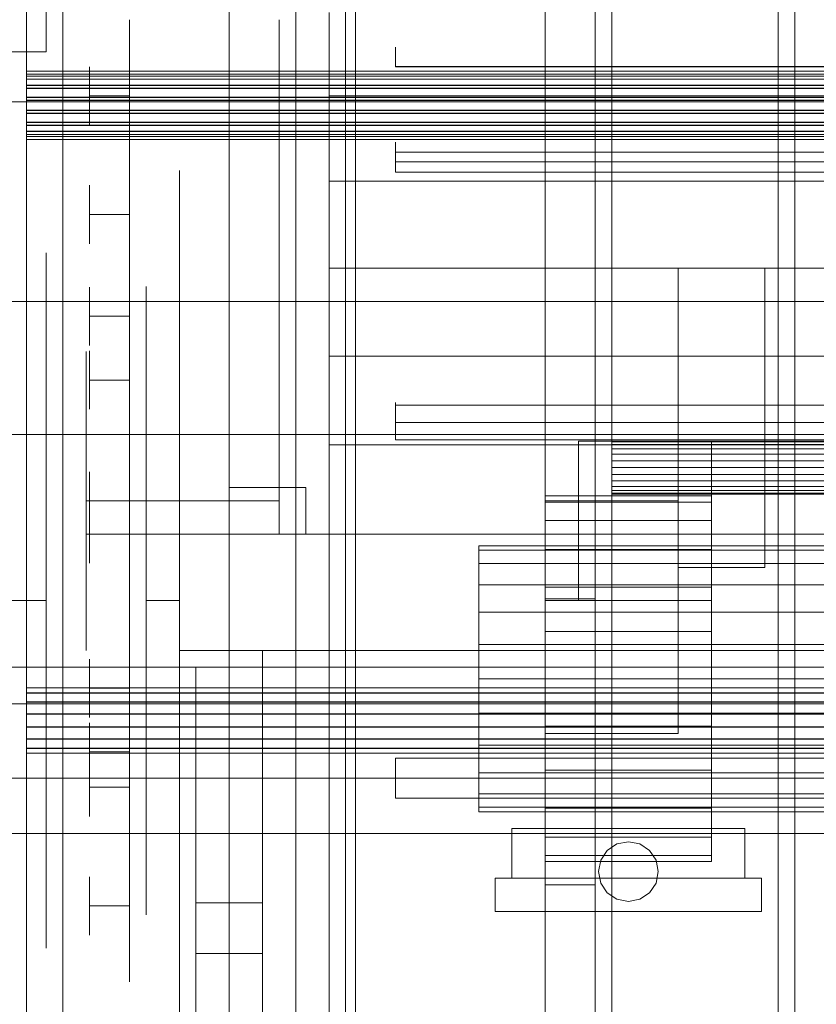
# Model space of a CAD drawing. Header units: millimetres. Extents: x -2233 to 65662, y -50530 to 6847.
# Tile 22 of 256: x -1498 to -1258, y -34451 to -34155. Entities that reach past the tile are written whole.
import ezdxf

# ---------------------------------------------------------------- set-up
doc = ezdxf.new("R2010")
doc.units = ezdxf.units.MM
for name, color, linetype, lineweight in [('COTAS_O', 1, 'Continuous', 0), ('frontal_briquetadora', 7, 'Continuous', 0), ('frontal_C03', 7, 'Continuous', 0), ('frontal_dosificador', 7, 'Continuous', 0), ('frontal_secador', 7, 'Continuous', 0), ('frontal_tolva', 7, 'Continuous', 0)]:
    doc.layers.add(name, color=color, linetype=linetype, lineweight=lineweight)
doc.dimstyles.new('R19_100', dxfattribs={"dimtxt": 250, "dimasz": 150, "dimexe": 150, "dimexo": 80, "dimgap": 100, "dimtad": 1, "dimtih": 1, "dimtoh": 1, "dimdsep": 46, "dimcen": 0.09, "dimadec": 0, "dimazin": 0, "dimtfac": 1, "dimtdec": 4, "dimtofl": 0, "dimtmove": 0, "dimatfit": 3, "dimfxl": 1, "dimtolj": 1, "dimtzin": 0, "dimarcsym": 0})

# ---------------------------------------------------------------- blocks, each defined once
blk = doc.blocks.new('DIM_R32_38')
at = {"layer": 'COTAS_O'}
for p, q in [((-1725, -31700), (-1025, -31700)), ((-1025, -31700), (-1070, -31850)), ((-1025, -34400), (-1025, -31700)), ((-1025, -31700), (-980, -31850)), ((-1025, -34400), (-1070, -34250)), ((-1025, -34400), (-980, -34250)), ((-1725, -34400), (-1025, -34400))]:
    blk.add_line(p, q, dxfattribs=at)
blk.add_text('2700 O', height=250, rotation=90, dxfattribs=at).set_placement((-1125, -33050))
blk = doc.blocks.new('DIM_R32_39')
at = {"layer": 'COTAS_O'}
for p, q in [((-1725, -33700), (-1575, -33655)), ((1725, -33700), (1575, -33655)), ((-1725, -34400), (-1725, -33700)), ((-1725, -33700), (1725, -33700)), ((-1725, -33700), (-1575, -33745)), ((1725, -33700), (1575, -33745)), ((1725, -34400), (1725, -33700))]:
    blk.add_line(p, q, dxfattribs=at)
blk.add_text('3450 O', height=250, dxfattribs=at).set_placement((0, -33600))
blk = doc.blocks.new('DIM_R32_44')
at = {"layer": 'COTAS_O'}
for p, q in [((-1480, -33670), (-780, -33670)), ((-780, -33670), (-825, -33820)), ((-780, -36000), (-780, -33670)), ((-780, -33670), (-735, -33820)), ((-780, -36000), (-825, -35850)), ((-780, -36000), (-735, -35850)), ((-1480, -36000), (-780, -36000))]:
    blk.add_line(p, q, dxfattribs=at)
blk.add_text('2330 O', height=250, rotation=90, dxfattribs=at).set_placement((-880, -34835))
blk = doc.blocks.new('DIM_R32_46')
at = {"layer": 'COTAS_O'}
for p, q in [((-1400, -33000), (-700, -33000)), ((-700, -33000), (-745, -33150)), ((-700, -36000), (-700, -33000)), ((-700, -33000), (-655, -33150)), ((-700, -36000), (-745, -35850)), ((-700, -36000), (-655, -35850)), ((-1400, -36000), (-700, -36000))]:
    blk.add_line(p, q, dxfattribs=at)
blk.add_text('3000 O', height=250, rotation=90, dxfattribs=at).set_placement((-800, -34500))

msp = doc.modelspace()

# ---------------------------------------------------------------- linework, layer by layer
at = {"layer": 'frontal_briquetadora'}
for p, q in [((-1405, -34178.21), (-1405, -34153.1)), ((-1465, -34158.033), (-1465, -34155.338)), ((-1420, -34158.033), (-1420, -34155.338)), ((-1465, -34163.372), (-1465, -34158.033)), ((-1420, -34163.372), (-1420, -34158.033)), ((-1465, -34171.257), (-1465, -34163.372)), ((-1420, -34171.257), (-1420, -34163.372)), ((-1385, -34164.709), (-1385, -34163.55)), ((-1385, -34166.797), (-1385, -34164.709)), ((-1385, -34169.4), (-1385, -34166.797)), ((-1477, -34171.164), (-1477, -34169.426)), ((-1477, -34174.295), (-1477, -34171.164)), ((-1465, -34171.164), (-1465, -34169.426)), ((-1465, -34174.295), (-1465, -34171.164)), ((-1465, -34181.539), (-1465, -34171.257)), ((-1420, -34181.539), (-1420, -34171.257)), ((-1405, -34170.313), (-1405, -34169.4)), ((-1405, -34173.044), (-1405, -34170.313)), ((-1220, -34169.4), (-1385, -34169.4)), ((-1385, -34169.4), (-1385, -34169.412)), ((-1385, -34169.415), (-1385, -34169.402)), ((-1385, -34169.412), (-1385, -34169.424)), ((-1385, -34169.424), (-1385, -34169.436)), ((-1385, -34169.436), (-1385, -34169.448)), ((-1385, -34169.484), (-1385, -34169.443)), ((-1385, -34169.448), (-1385, -34169.46)), ((-1385, -34169.46), (-1385, -34169.472)), ((-1385, -34169.472), (-1385, -34169.484)), ((-1385, -34169.484), (-1220, -34169.484)), ((-1477, -34178.2), (-1477, -34174.295)), ((-1465, -34178.2), (-1465, -34174.295)), ((-1405, -34177.569), (-1405, -34173.044)), ((-1465, -34178.2), (-1477, -34178.2)), ((-1477, -34178.2), (-1477, -34182.105)), ((-1465, -34178.2), (-1465, -34182.105)), ((-1405, -34183.851), (-1405, -34177.569)), ((-1405, -34203.884), (-1405, -34178.21)), ((-630, -34178.21), (-1405, -34178.21)), ((-1477, -34182.105), (-1477, -34185.236)), ((-1465, -34194.029), (-1465, -34181.539)), ((-1465, -34182.105), (-1465, -34185.236)), ((-1420, -34194.029), (-1420, -34181.539)), ((-1477, -34185.236), (-1477, -34186.974)), ((-1465, -34185.236), (-1465, -34186.974)), ((-1405, -34191.835), (-1405, -34183.851)), ((-1405, -34201.454), (-1405, -34191.835)), ((-1385, -34192.355), (-1385, -34192.084)), ((-1385, -34192.084), (-1385, -34192.649)), ((-1385, -34192.334), (-1385, -34192.143)), ((-1385, -34192.143), (-1385, -34193.147)), ((-1465, -34208.492), (-1465, -34194.029)), ((-1420, -34208.492), (-1420, -34194.029)), ((-1385, -34193.68), (-1385, -34192.334)), ((-1385, -34193.425), (-1385, -34192.355)), ((-1385, -34192.649), (-1385, -34193.972)), ((-1385, -34193.147), (-1385, -34195.144)), ((-1385, -34195.144), (-1385, -34193.425)), ((-1385, -34195.912), (-1385, -34193.68)), ((-1385, -34193.972), (-1385, -34195.867)), ((-1385, -34195.144), (-875, -34195.144)), ((-1385, -34195.965), (-1385, -34195.144)), ((-1385, -34195.867), (-1385, -34198.071)), ((-1385, -34198.579), (-1385, -34195.912)), ((-1385, -34196.798), (-1385, -34195.965)), ((-1385, -34197.643), (-1385, -34196.798)), ((-1385, -34198.501), (-1385, -34197.643)), ((-875, -34198.071), (-1385, -34198.071)), ((-1385, -34198.071), (-1385, -34198.531)), ((-1450, -34202.811), (-1450, -34200.668)), ((-1405, -34202.811), (-1405, -34200.668)), ((-1385, -34199.37), (-1385, -34198.501)), ((-1385, -34198.531), (-1385, -34198.989)), ((-1385, -34201.143), (-1385, -34198.579)), ((-1385, -34198.989), (-1385, -34199.441)), ((-1385, -34200.251), (-1385, -34199.37)), ((-1385, -34199.441), (-1385, -34199.885)), ((-1385, -34199.885), (-1385, -34200.318)), ((-1385, -34201.143), (-1385, -34200.251)), ((-1385, -34200.318), (-1385, -34200.739)), ((-1385, -34200.739), (-1385, -34201.143)), ((-1385, -34201.143), (-875, -34201.143)), ((-1450, -34207.07), (-1450, -34202.811)), ((-1405, -34212.624), (-1405, -34201.454)), ((-1405, -34207.07), (-1405, -34202.811)), ((-1405, -34230.013), (-1405, -34203.884)), ((-630, -34203.884), (-1405, -34203.884)), ((-1477, -34206.838), (-1477, -34205.1)), ((-1477, -34209.969), (-1477, -34206.838)), ((-1465, -34206.838), (-1465, -34205.1)), ((-1465, -34209.969), (-1465, -34206.838)), ((-1450, -34213.397), (-1450, -34207.07)), ((-1405, -34213.397), (-1405, -34207.07)), ((-1477, -34213.874), (-1477, -34209.969)), ((-1465, -34224.66), (-1465, -34208.492)), ((-1465, -34213.874), (-1465, -34209.969)), ((-1420, -34224.66), (-1420, -34208.492)), ((-1405, -34225.252), (-1405, -34212.624)), ((-1465, -34213.874), (-1477, -34213.874)), ((-1477, -34213.874), (-1477, -34217.779)), ((-1465, -34213.874), (-1465, -34217.779)), ((-1450, -34221.717), (-1450, -34213.397)), ((-1405, -34221.717), (-1405, -34213.397)), ((-1477, -34217.779), (-1477, -34220.911)), ((-1465, -34217.779), (-1465, -34220.911)), ((-1477, -34220.911), (-1477, -34222.649)), ((-1465, -34220.911), (-1465, -34222.649)), ((-1450, -34231.933), (-1450, -34221.717)), ((-1405, -34231.933), (-1405, -34221.717)), ((-1465, -34242.232), (-1465, -34224.66)), ((-1420, -34242.232), (-1420, -34224.66)), ((-1490, -34229.008), (-1490, -34225.448)), ((-1405, -34239.229), (-1405, -34225.252)), ((-1490, -34236.008), (-1490, -34229.008)), ((-1300, -34230.013), (-1405, -34230.013)), ((-1405, -34256.484), (-1405, -34230.013)), ((-630, -34230.013), (-1405, -34230.013)), ((-1300, -34230), (-1274, -34230)), ((-1300, -34230.013), (-1300, -34230)), ((-1300, -34230), (-1300, -34320)), ((-1300, -34256.484), (-1300, -34230.013)), ((-1274, -34230), (-1274, -34230.013)), ((-1274, -34320), (-1274, -34230)), ((-1274, -34230.013), (-1274, -34256.484)), ((-810, -34230.013), (-1274, -34230.013)), ((-1465, -34237.069), (-1465, -34232.569)), ((-1450, -34243.924), (-1450, -34231.933)), ((-1420, -34237.069), (-1420, -34232.569)), ((-1405, -34243.924), (-1405, -34231.933)), ((-1490, -34246.208), (-1490, -34236.008)), ((-1477, -34237.444), (-1477, -34235.706)), ((-1465, -34237.444), (-1465, -34235.706)), ((-1460, -34239.65), (-1460, -34235.52)), ((-1415, -34239.632), (-1415, -34235.518)), ((-1477, -34240.575), (-1477, -34237.444)), ((-1465, -34245.807), (-1465, -34237.069)), ((-1465, -34240.575), (-1465, -34237.444)), ((-1460, -34247.728), (-1460, -34239.65)), ((-1420, -34245.807), (-1420, -34237.069)), ((-1415, -34247.679), (-1415, -34239.632)), ((-1405, -34254.436), (-1405, -34239.229)), ((-1477, -34244.48), (-1477, -34240.575)), ((-1465, -34244.48), (-1465, -34240.575)), ((-1465, -34260.879), (-1465, -34242.232)), ((-1420, -34260.879), (-1420, -34242.232)), ((-1465, -34244.48), (-1477, -34244.48)), ((-1477, -34244.48), (-1477, -34248.385)), ((-1465, -34244.48), (-1465, -34248.385)), ((-1450, -34257.551), (-1450, -34243.924)), ((-1405, -34257.551), (-1405, -34243.924)), ((-1490, -34259.262), (-1490, -34246.208)), ((-1477, -34248.385), (-1477, -34251.516)), ((-1465, -34258.276), (-1465, -34245.807)), ((-1465, -34248.385), (-1465, -34251.516)), ((-1460, -34259.401), (-1460, -34247.728)), ((-1420, -34258.276), (-1420, -34245.807)), ((-1415, -34259.31), (-1415, -34247.679)), ((-1477, -34251.516), (-1477, -34253.254)), ((-1465, -34251.516), (-1465, -34253.254)), ((-1405, -34270.744), (-1405, -34254.436)), ((-1478, -34258.472), (-1478, -34255.05)), ((-1477, -34256.634), (-1477, -34254.896)), ((-1477, -34259.765), (-1477, -34256.634)), ((-1465, -34256.634), (-1465, -34254.896)), ((-1465, -34258.472), (-1465, -34255.05)), ((-1465, -34259.765), (-1465, -34256.634)), ((-1405, -34283.185), (-1405, -34256.484)), ((-1300, -34256.484), (-1405, -34256.484)), ((-630, -34256.484), (-1405, -34256.484)), ((-1300, -34283.185), (-1300, -34256.484)), ((-1274, -34256.484), (-1274, -34283.185)), ((-810, -34256.484), (-1274, -34256.484)), ((-1490, -34274.725), (-1490, -34259.262)), ((-1478, -34268.216), (-1478, -34258.472)), ((-1477, -34263.67), (-1477, -34259.765)), ((-1465, -34273.752), (-1465, -34258.276)), ((-1465, -34268.216), (-1465, -34258.472)), ((-1465, -34263.67), (-1465, -34259.765)), ((-1460, -34274.16), (-1460, -34259.401)), ((-1450, -34272.653), (-1450, -34257.551)), ((-1420, -34273.752), (-1420, -34258.276)), ((-1415, -34274.018), (-1415, -34259.31)), ((-1405, -34272.653), (-1405, -34257.551)), ((-1465, -34280.256), (-1465, -34260.879)), ((-1420, -34280.256), (-1420, -34260.879)), ((-1465, -34263.67), (-1477, -34263.67)), ((-1477, -34263.67), (-1477, -34267.575)), ((-1465, -34263.67), (-1465, -34267.575)), ((-1478, -34282.798), (-1478, -34268.216)), ((-1477, -34267.575), (-1477, -34270.707)), ((-1465, -34267.575), (-1465, -34270.707)), ((-1465, -34282.798), (-1465, -34268.216)), ((-1477, -34270.707), (-1477, -34272.445)), ((-1465, -34270.707), (-1465, -34272.445)), ((-1405, -34288.012), (-1405, -34270.744)), ((-1385, -34270.567), (-1385, -34270.413)), ((-1385, -34270.413), (-1385, -34270.797)), ((-1385, -34270.802), (-1385, -34270.422)), ((-1385, -34270.422), (-1385, -34271.246)), ((-1385, -34271.246), (-1385, -34270.567)), ((-1385, -34270.797), (-1385, -34271.687)), ((-1385, -34272.31), (-1385, -34270.802)), ((-1385, -34271.246), (-875, -34271.246)), ((-1385, -34272.71), (-1385, -34271.246)), ((-1385, -34271.687), (-1385, -34273)), ((-1490, -34292.07), (-1490, -34274.725)), ((-1465, -34291.333), (-1465, -34273.752)), ((-1460, -34291.36), (-1460, -34274.16)), ((-1450, -34289.054), (-1450, -34272.653)), ((-1420, -34291.333), (-1420, -34273.752)), ((-1415, -34291.164), (-1415, -34274.018)), ((-1405, -34289.054), (-1405, -34272.653)), ((-1385, -34274.643), (-1385, -34272.31)), ((-1385, -34274.181), (-1385, -34272.71)), ((-1385, -34273), (-1385, -34274.62)), ((-1385, -34275.659), (-1385, -34274.181)), ((-1385, -34274.62), (-1385, -34276.4)), ((-1385, -34277.33), (-1385, -34274.643)), ((-1385, -34277.143), (-1385, -34275.659)), ((-875, -34276.4), (-1385, -34276.4)), ((-1385, -34276.4), (-1385, -34277.306)), ((-1385, -34278.635), (-1385, -34277.143)), ((-1385, -34277.306), (-1385, -34278.191)), ((-1385, -34279.829), (-1385, -34277.33)), ((-1385, -34278.191), (-1385, -34279.036)), ((-1465, -34300), (-1465, -34280.256)), ((-1420, -34300), (-1420, -34280.256)), ((-1385, -34280.133), (-1385, -34278.635)), ((-1385, -34279.036), (-1385, -34279.82)), ((-1385, -34279.82), (-1385, -34280.525)), ((-1385, -34281.638), (-1385, -34279.829)), ((-1385, -34281.638), (-1385, -34280.133)), ((-1385, -34280.525), (-1385, -34281.136)), ((-1385, -34281.136), (-1385, -34281.638)), ((-1478, -34300), (-1478, -34282.798)), ((-1465, -34300), (-1465, -34282.798)), ((-1405, -34310), (-1405, -34283.185)), ((-1300, -34283.185), (-1405, -34283.185)), ((-630, -34283.185), (-1405, -34283.185)), ((-1385, -34281.638), (-875, -34281.638)), ((-1300, -34310), (-1300, -34283.185)), ((-1274, -34283.185), (-1274, -34310)), ((-810, -34283.185), (-1274, -34283.185)), ((-1478, -34291.095), (-1478, -34286.426)), ((-1465, -34291.095), (-1465, -34286.426)), ((-1450, -34306.56), (-1450, -34289.054)), ((-1405, -34306.094), (-1405, -34288.012)), ((-1405, -34306.56), (-1405, -34289.054)), ((-1490, -34310.706), (-1490, -34292.07)), ((-1478, -34299.509), (-1478, -34291.095)), ((-1477, -34292.964), (-1477, -34291.226)), ((-1477, -34296.095), (-1477, -34292.964)), ((-1465, -34299.509), (-1465, -34291.095)), ((-1465, -34292.964), (-1465, -34291.226)), ((-1465, -34310), (-1465, -34291.333)), ((-1465, -34296.095), (-1465, -34292.964)), ((-1460, -34310.248), (-1460, -34291.36)), ((-1420, -34310), (-1420, -34291.333)), ((-1415, -34310), (-1415, -34291.164)), ((-1477, -34300), (-1477, -34296.095)), ((-1465, -34300), (-1465, -34296.095)), ((-1435, -34296), (-1435, -34310)), ((-1412, -34296), (-1435, -34296)), ((-1420, -34310), (-1420, -34296)), ((-1412, -34296), (-1420, -34296)), ((-1412, -34310), (-1412, -34296)), ((-1478, -34310), (-1478, -34299.509)), ((-1465, -34300), (-1478, -34300)), ((-1478, -34300), (-1478, -34317.202)), ((-1465, -34300), (-1477, -34300)), ((-1477, -34300), (-1477, -34303.905)), ((-1477, -34302.964), (-1477, -34301.226)), ((-1465, -34310), (-1465, -34299.509)), ((-1420, -34300), (-1465, -34300)), ((-1465, -34300), (-1465, -34319.744)), ((-1465, -34300), (-1465, -34303.905)), ((-1465, -34300), (-1465, -34317.202)), ((-1465, -34302.964), (-1465, -34301.226)), ((-1420, -34301.43), (-1420, -34300)), ((-1420, -34302.859), (-1420, -34301.43)), ((-1477, -34306.095), (-1477, -34302.964)), ((-1477, -34303.905), (-1477, -34307.036)), ((-1465, -34306.095), (-1465, -34302.964)), ((-1465, -34303.905), (-1465, -34307.036)), ((-1420, -34304.288), (-1420, -34302.859)), ((-1420, -34305.717), (-1420, -34304.288)), ((-1477, -34310), (-1477, -34306.095)), ((-1477, -34307.036), (-1477, -34308.774)), ((-1465, -34310), (-1465, -34306.095)), ((-1465, -34307.036), (-1465, -34308.774)), ((-1450, -34324.968), (-1450, -34306.56)), ((-1420, -34307.146), (-1420, -34305.717)), ((-1420, -34308.573), (-1420, -34307.146)), ((-1405, -34324.836), (-1405, -34306.094)), ((-1405, -34324.968), (-1405, -34306.56)), ((-1490, -34330), (-1490, -34310.706)), ((-1465, -34310), (-1478, -34310)), ((-1478, -34310), (-1478, -34320.491)), ((-1465, -34310), (-1477, -34310)), ((-1477, -34310), (-1477, -34313.905)), ((-1450, -34310), (-1465, -34310)), ((-1465, -34310), (-1465, -34328.667)), ((-1465, -34310), (-1465, -34313.905)), ((-1465, -34310), (-1465, -34320.491)), ((-1460, -34330), (-1460, -34310.248)), ((-1450, -34310), (-1450, -34312.823)), ((-1450, -34310), (-1415, -34310)), ((-1420, -34310), (-1450, -34310)), ((-1300, -34310), (-1450, -34310)), ((-590, -34310), (-1450, -34310)), ((-1450, -34310), (-1450, -34315.181)), ((-1450, -34315.087), (-1450, -34310)), ((-1450, -34310), (-1450, -34345)), ((-1435, -34310), (-1412, -34310)), ((-1420, -34310), (-1420, -34308.573)), ((-1420, -34310), (-1412, -34310)), ((-630, -34310), (-1405, -34310)), ((-1300, -34310), (-1405, -34310)), ((-1300, -34310), (-1300, -34320)), ((-810, -34310), (-1274, -34310)), ((-1274, -34320), (-1274, -34310)), ((-1450, -34312.823), (-1450, -34315.662)), ((-1477, -34313.905), (-1477, -34317.036)), ((-1465, -34313.905), (-1465, -34317.036)), ((-1450, -34320.156), (-1450, -34315.087)), ((-1450, -34315.181), (-1450, -34320.34)), ((-1450, -34315.662), (-1450, -34318.513)), ((-1478, -34317.202), (-1478, -34331.784)), ((-1477, -34317.036), (-1477, -34318.774)), ((-1465, -34317.036), (-1465, -34318.774)), ((-1465, -34317.202), (-1465, -34331.784)), ((-1450, -34318.513), (-1450, -34321.376)), ((-1478, -34320.491), (-1478, -34328.905)), ((-1465, -34319.744), (-1465, -34339.121)), ((-1465, -34320.491), (-1465, -34328.905)), ((-1450, -34325.2), (-1450, -34320.156)), ((-1450, -34320.34), (-1450, -34325.452)), ((-1450, -34321.376), (-1450, -34324.246)), ((-1300, -34320), (-1274, -34320)), ((-1450, -34324.246), (-1450, -34327.122)), ((-1450, -34344.06), (-1450, -34324.968)), ((-1450, -34330.212), (-1450, -34325.2)), ((-1450, -34325.452), (-1450, -34330.497)), ((-1405, -34344.078), (-1405, -34324.836)), ((-1405, -34344.06), (-1405, -34324.968)), ((-1450, -34327.122), (-1450, -34330)), ((-1490, -34330), (-1510, -34330)), ((-1490, -34330), (-1490, -34349.294)), ((-1478, -34328.905), (-1478, -34333.574)), ((-1465, -34328.667), (-1465, -34346.248)), ((-1465, -34328.905), (-1465, -34333.574)), ((-1450, -34330), (-1460, -34330)), ((-1460, -34330), (-1460, -34349.752)), ((-1450, -34332.152), (-1450, -34330)), ((-1450, -34335.187), (-1450, -34330.212)), ((-1450, -34330.497), (-1450, -34335.451)), ((-1478, -34331.784), (-1478, -34341.528)), ((-1465, -34331.784), (-1465, -34341.528)), ((-1450, -34334.302), (-1450, -34332.152)), ((-1450, -34336.451), (-1450, -34334.302)), ((-1450, -34340.118), (-1450, -34335.187)), ((-1450, -34335.451), (-1450, -34340.292)), ((-1450, -34338.596), (-1450, -34336.451)), ((-1465, -34339.121), (-1465, -34357.768)), ((-1450, -34340.736), (-1450, -34338.596)), ((-1450, -34345), (-1450, -34340.118)), ((-1450, -34340.292), (-1450, -34345)), ((-1478, -34341.528), (-1478, -34344.95)), ((-1465, -34341.528), (-1465, -34344.95)), ((-1450, -34342.871), (-1450, -34340.736)), ((-1450, -34345), (-1450, -34342.871)), ((-1465, -34346.248), (-1465, -34361.724)), ((-1450, -34363.614), (-1450, -34344.06)), ((-1450, -34345), (-1425, -34345)), ((-1450, -34345), (-590, -34345)), ((-620, -34345), (-1425, -34345)), ((-1425, -34345), (-1425, -34363.493)), ((-1425, -34345), (-1425, -34363.004)), ((-1425, -34345), (-1425, -34510)), ((-1425, -34345), (-1425, -34360.902)), ((-1425, -34357.983), (-1425, -34345)), ((-1425, -34500), (-1425, -34345)), ((-1405, -34363.614), (-1405, -34344.06)), ((-1405, -34363.655), (-1405, -34344.078)), ((-1477, -34349.293), (-1477, -34347.555)), ((-1465, -34349.293), (-1465, -34347.555)), ((-1490, -34349.294), (-1490, -34367.93)), ((-1477, -34352.425), (-1477, -34349.293)), ((-1465, -34352.425), (-1465, -34349.293)), ((-1460, -34349.752), (-1460, -34368.64)), ((-1445, -34685), (-1445, -34350)), ((-1425, -34350), (-1445, -34350)), ((-1425, -34350), (-1425, -34685)), ((-1477, -34356.33), (-1477, -34352.425)), ((-1465, -34356.33), (-1465, -34352.425)), ((-1450, -34359.818), (-1450, -34353.994)), ((-1465, -34356.33), (-1477, -34356.33)), ((-1477, -34356.33), (-1477, -34360.235)), ((-1465, -34356.33), (-1465, -34360.235)), ((-1465, -34357.768), (-1465, -34375.34)), ((-1425, -34370.433), (-1425, -34357.983)), ((-1477, -34360.235), (-1477, -34363.366)), ((-1465, -34360.235), (-1465, -34363.366)), ((-1450, -34370.313), (-1450, -34359.818)), ((-1425, -34360.902), (-1425, -34373.747)), ((-1477, -34363.366), (-1477, -34365.104)), ((-1465, -34361.724), (-1465, -34374.193)), ((-1465, -34363.366), (-1465, -34365.104)), ((-1450, -34383.4), (-1450, -34363.614)), ((-1425, -34363.004), (-1425, -34379.88)), ((-1425, -34363.493), (-1425, -34380.628)), ((-1405, -34383.4), (-1405, -34363.614)), ((-1405, -34383.4), (-1405, -34363.655)), ((-1477, -34368.484), (-1477, -34366.746)), ((-1465, -34368.484), (-1465, -34366.746)), ((-1490, -34367.93), (-1490, -34385.275)), ((-1477, -34371.615), (-1477, -34368.484)), ((-1465, -34371.615), (-1465, -34368.484)), ((-1460, -34368.64), (-1460, -34385.84)), ((-1477, -34375.52), (-1477, -34371.615)), ((-1465, -34375.52), (-1465, -34371.615)), ((-1450, -34383.4), (-1450, -34370.313)), ((-1425, -34382.237), (-1425, -34370.433)), ((-1465, -34375.52), (-1477, -34375.52)), ((-1477, -34375.52), (-1477, -34379.425)), ((-1465, -34374.193), (-1465, -34382.931)), ((-1465, -34375.34), (-1465, -34391.508)), ((-1465, -34375.52), (-1465, -34379.425)), ((-1425, -34373.747), (-1425, -34382.764)), ((-1477, -34379.089), (-1477, -34377.351)), ((-1465, -34379.089), (-1465, -34377.351)), ((-1385, -34377.401), (-875, -34377.401)), ((-1385, -34378.257), (-1385, -34377.401)), ((-1385, -34377.968), (-1385, -34377.401)), ((-1385, -34377.401), (-1385, -34377.535)), ((-1385, -34377.535), (-1385, -34377.968)), ((-1385, -34379.631), (-1385, -34377.968)), ((-1385, -34377.968), (-1385, -34378.679)), ((-1385, -34379.114), (-1385, -34378.257)), ((-1385, -34378.679), (-1385, -34379.631)), ((-1477, -34382.221), (-1477, -34379.089)), ((-1477, -34379.425), (-1477, -34382.556)), ((-1465, -34382.221), (-1465, -34379.089)), ((-1465, -34379.425), (-1465, -34382.556)), ((-1425, -34379.88), (-1425, -34395.325)), ((-1425, -34380.628), (-1425, -34395.709)), ((-1385, -34379.971), (-1385, -34379.114)), ((-1385, -34382.053), (-1385, -34379.631)), ((-1385, -34379.631), (-1385, -34380.775)), ((-1385, -34380.829), (-1385, -34379.971)), ((-1385, -34380.775), (-1385, -34382.053)), ((-1385, -34381.686), (-1385, -34380.829)), ((-1385, -34382.543), (-1385, -34381.686)), ((-1450, -34383.4), (-1599.2, -34383.4)), ((-1477, -34386.126), (-1477, -34382.221)), ((-1477, -34382.556), (-1477, -34384.294)), ((-1465, -34386.126), (-1465, -34382.221)), ((-1465, -34382.556), (-1465, -34384.294)), ((-1465, -34382.931), (-1465, -34387.431)), ((-1405, -34383.4), (-1450, -34383.4)), ((-1450, -34383.4), (-1450, -34403.186)), ((-1450, -34383.4), (-1450, -34396.487)), ((-1425, -34393.287), (-1425, -34382.237)), ((-1425, -34382.764), (-1425, -34387.412)), ((-1385, -34383.4), (-1405, -34383.4)), ((-1405, -34383.4), (-1405, -34403.145)), ((-1405, -34383.4), (-1405, -34403.186)), ((-1385, -34384.747), (-1385, -34382.053)), ((-1385, -34382.053), (-1385, -34383.4)), ((-1385, -34383.4), (-1385, -34382.543)), ((-875, -34383.4), (-1385, -34383.4)), ((-1385, -34383.4), (-1385, -34384.747)), ((-1385, -34383.4), (-1385, -34384.257)), ((-1385, -34384.257), (-1385, -34385.114)), ((-1385, -34384.747), (-1385, -34386.025)), ((-1385, -34387.169), (-1385, -34384.747)), ((-1490, -34385.275), (-1490, -34400.738)), ((-1465, -34386.126), (-1477, -34386.126)), ((-1477, -34386.126), (-1477, -34390.031)), ((-1465, -34386.126), (-1465, -34390.031)), ((-1460, -34385.84), (-1460, -34400.599)), ((-1385, -34385.114), (-1385, -34385.971)), ((-1385, -34385.971), (-1385, -34386.829)), ((-1385, -34386.025), (-1385, -34387.169)), ((-1385, -34386.829), (-1385, -34387.686)), ((-1385, -34387.169), (-1385, -34388.121)), ((-1385, -34388.832), (-1385, -34387.169)), ((-1385, -34387.686), (-1385, -34388.543)), ((-1477, -34390.031), (-1477, -34393.162)), ((-1465, -34390.031), (-1465, -34393.162)), ((-1385, -34388.121), (-1385, -34388.832)), ((-1385, -34388.543), (-1385, -34389.399)), ((-1385, -34388.832), (-1385, -34389.265)), ((-1385, -34389.399), (-1385, -34388.832)), ((-1385, -34389.265), (-1385, -34389.399)), ((-1385, -34389.399), (-875, -34389.399)), ((-1477, -34393.162), (-1477, -34394.9)), ((-1465, -34391.508), (-1465, -34405.971)), ((-1465, -34393.162), (-1465, -34394.9)), ((-1425, -34403.48), (-1425, -34393.287)), ((-1450, -34396.487), (-1450, -34406.982)), ((-1425, -34395.325), (-1425, -34409.062)), ((-1425, -34395.709), (-1425, -34408.124)), ((-1490, -34400.738), (-1490, -34413.792)), ((-1460, -34400.599), (-1460, -34412.272)), ((-1450, -34403.186), (-1450, -34422.74)), ((-1425, -34412.724), (-1425, -34403.48)), ((-1405, -34403.145), (-1405, -34422.722)), ((-1405, -34403.186), (-1405, -34422.74)), ((-1465, -34405.971), (-1465, -34418.461)), ((-1450, -34406.982), (-1450, -34412.806)), ((-1425, -34408.124), (-1425, -34417.371)), ((-1425, -34409.062), (-1425, -34420.845)), ((-1490, -34413.792), (-1490, -34423.992)), ((-1477, -34414.764), (-1477, -34413.026)), ((-1465, -34414.764), (-1465, -34413.026)), ((-1460, -34412.272), (-1460, -34420.35)), ((-1425, -34420.934), (-1425, -34412.724)), ((-1477, -34417.895), (-1477, -34414.764)), ((-1465, -34417.895), (-1465, -34414.764)), ((-1425, -34417.371), (-1425, -34423.073)), ((-1477, -34421.8), (-1477, -34417.895)), ((-1465, -34421.8), (-1465, -34417.895)), ((-1465, -34418.461), (-1465, -34428.743)), ((-1465, -34421.8), (-1477, -34421.8)), ((-1477, -34421.8), (-1477, -34425.705)), ((-1465, -34421.8), (-1465, -34425.705)), ((-1460, -34420.35), (-1460, -34424.48)), ((-1450, -34422.74), (-1450, -34441.832)), ((-1425, -34420.934), (-1445, -34420.934)), ((-1445, -34685), (-1445, -34420.934)), ((-1445, -34420.934), (-1445, -34423.522)), ((-1425, -34420.845), (-1425, -34430.464)), ((-1425, -34622.143), (-1425, -34420.934)), ((-1425, -34423.073), (-1425, -34425)), ((-1405, -34422.722), (-1405, -34441.964)), ((-1405, -34422.74), (-1405, -34441.832)), ((-1490, -34423.992), (-1490, -34430.992)), ((-1477, -34425.705), (-1477, -34428.836)), ((-1465, -34425.705), (-1465, -34428.836)), ((-1445, -34423.522), (-1445, -34425.975)), ((-1445, -34425.975), (-1445, -34428.289)), ((-1477, -34428.836), (-1477, -34430.574)), ((-1465, -34428.743), (-1465, -34436.628)), ((-1465, -34428.836), (-1465, -34430.574)), ((-1445, -34428.289), (-1445, -34430.461)), ((-1490, -34430.992), (-1490, -34434.552)), ((-1445, -34430.461), (-1445, -34432.49)), ((-1425, -34430.464), (-1425, -34437.746)), ((-1445, -34432.49), (-1445, -34434.372)), ((-1445, -34434.372), (-1445, -34436.107)), ((-1465, -34436.628), (-1465, -34441.967)), ((-1445, -34436.107), (-1425, -34436.107)), ((-1445, -34436.107), (-1445, -34685)), ((-1425, -34441.565), (-1425, -34436.107)), ((-1425, -34436.107), (-1425, -34662.857)), ((-1425, -34437.746), (-1425, -34442.56)), ((-1465, -34441.967), (-1465, -34444.662)), ((-1450, -34441.832), (-1450, -34460.24)), ((-1425, -34444.487), (-1425, -34441.565)), ((-1425, -34442.56), (-1425, -34444.82)), ((-1405, -34441.832), (-1405, -34460.24)), ((-1405, -34441.964), (-1405, -34460.706)), ((-1425, -34444.82), (-1425, -34444.487))]:
    msp.add_line(p, q, dxfattribs=at)
at = {"layer": 'frontal_C03'}
for p, q in [((-1496, -32401.175), (-1496, -35048.843)), ((-1435, -32401.175), (-1435, -35048.843)), ((-1435, -35052.771), (-1435, -32405.103)), ((-1435, -32888.298), (-1435, -35535.966)), ((-1496, -35539.895), (-1496, -32892.227)), ((-1435, -35539.895), (-1435, -32892.227)), ((-1485, -35988), (-1485, -33145.961)), ((-1415, -35988), (-1415, -33145.961)), ((-1485, -35988), (-1485, -33824.561)), ((-1415, -35988), (-1415, -33824.561)), ((-1496, -34170.784), (-1496, -34170.757)), ((-1496, -34170.757), (-1496, -34172.225)), ((1496, -34170.757), (-1496, -34170.757)), ((-1496, -34172.302), (-1496, -34170.784)), ((1496, -34170.784), (-1496, -34170.784)), ((-1496, -34171.703), (-1496, -34171.676)), ((-1496, -34171.676), (-1496, -34173.144)), ((1496, -34171.676), (-1496, -34171.676)), ((-1496, -34173.22), (-1496, -34171.703)), ((1496, -34171.703), (-1496, -34171.703)), ((-1496, -34172.225), (-1496, -34174.965)), ((1496, -34172.225), (-1496, -34172.225)), ((-1496, -34175.08), (-1496, -34172.302)), ((1496, -34172.302), (-1496, -34172.302)), ((-1496, -34173.144), (-1496, -34175.884)), ((1496, -34173.144), (-1496, -34173.144)), ((-1496, -34175.998), (-1496, -34173.22)), ((1496, -34173.22), (-1496, -34173.22)), ((-1496, -34174.965), (-1496, -34178.56)), ((1496, -34174.965), (-1496, -34174.965)), ((-1496, -34178.695), (-1496, -34175.08)), ((1496, -34175.08), (-1496, -34175.08)), ((-1496, -34175.884), (-1496, -34179.478)), ((1496, -34175.884), (-1496, -34175.884)), ((-1496, -34179.613), (-1496, -34175.998)), ((1496, -34175.998), (-1496, -34175.998)), ((-1496, -34178.56), (-1496, -34182.461)), ((1496, -34178.56), (-1496, -34178.56)), ((-1496, -34182.596), (-1496, -34178.695)), ((-1496, -34178.695), (1496, -34178.695)), ((-1496, -34179.478), (-1496, -34183.38)), ((1496, -34179.478), (-1496, -34179.478)), ((-1496, -34183.515), (-1496, -34179.613)), ((-1496, -34179.613), (1496, -34179.613)), ((-1496, -34182.461), (-1496, -34186.076)), ((1496, -34182.461), (-1496, -34182.461)), ((-1496, -34186.191), (-1496, -34182.596)), ((1496, -34182.596), (-1496, -34182.596)), ((-1496, -34183.38), (-1496, -34186.995)), ((1496, -34183.38), (-1496, -34183.38)), ((-1496, -34187.109), (-1496, -34183.515)), ((1496, -34183.515), (-1496, -34183.515)), ((-1496, -34186.076), (-1496, -34188.854)), ((1496, -34186.076), (-1496, -34186.076)), ((-1496, -34188.931), (-1496, -34186.191)), ((1496, -34186.191), (-1496, -34186.191)), ((-1496, -34186.995), (-1496, -34189.773)), ((1496, -34186.995), (-1496, -34186.995)), ((-1496, -34189.849), (-1496, -34187.109)), ((1496, -34187.109), (-1496, -34187.109)), ((-1496, -34188.854), (-1496, -34190.372)), ((1496, -34188.854), (-1496, -34188.854)), ((-1496, -34190.399), (-1496, -34188.931)), ((1496, -34188.931), (-1496, -34188.931)), ((-1496, -34189.773), (-1496, -34191.291)), ((1496, -34189.773), (-1496, -34189.773)), ((-1496, -34191.318), (-1496, -34189.849)), ((1496, -34189.849), (-1496, -34189.849)), ((-1496, -34190.372), (-1496, -34190.399)), ((1496, -34190.372), (-1496, -34190.372)), ((1496, -34190.399), (-1496, -34190.399)), ((-1496, -34191.291), (-1496, -34191.318)), ((1496, -34191.291), (-1496, -34191.291)), ((1496, -34191.318), (-1496, -34191.318)), ((-1496, -34356.275), (-1496, -34356.248)), ((-1496, -34356.248), (-1496, -34357.716)), ((1496, -34356.248), (-1496, -34356.248)), ((-1496, -34357.792), (-1496, -34356.275)), ((1496, -34356.275), (-1496, -34356.275)), ((-1496, -34357.716), (-1496, -34360.456)), ((1496, -34357.716), (-1496, -34357.716)), ((-1496, -34360.57), (-1496, -34357.792)), ((1496, -34357.792), (-1496, -34357.792)), ((-1496, -34360.456), (-1496, -34364.05)), ((1496, -34360.456), (-1496, -34360.456)), ((-1496, -34364.185), (-1496, -34360.57)), ((1496, -34360.57), (-1496, -34360.57)), ((-1496, -34364.05), (-1496, -34367.952)), ((1496, -34364.05), (-1496, -34364.05)), ((-1496, -34368.087), (-1496, -34364.185)), ((-1496, -34364.185), (1496, -34364.185)), ((-1496, -34367.952), (-1496, -34371.567)), ((1496, -34367.952), (-1496, -34367.952)), ((-1496, -34371.682), (-1496, -34368.087)), ((1496, -34368.087), (-1496, -34368.087)), ((-1496, -34371.567), (-1496, -34374.345)), ((1496, -34371.567), (-1496, -34371.567)), ((-1496, -34374.421), (-1496, -34371.682)), ((1496, -34371.682), (-1496, -34371.682)), ((-1496, -34374.345), (-1496, -34375.863)), ((1496, -34374.345), (-1496, -34374.345)), ((-1496, -34375.89), (-1496, -34374.421)), ((1496, -34374.421), (-1496, -34374.421)), ((-1496, -34375.863), (-1496, -34375.89)), ((1496, -34375.863), (-1496, -34375.863)), ((1496, -34375.89), (-1496, -34375.89))]:
    msp.add_line(p, q, dxfattribs=at)
at = {"layer": 'frontal_dosificador'}
for p, q in [((-1490, -34165), (-1490, -34150)), ((-1490, -34165), (-1660, -34165)), ((-500, -34180), (-1770, -34180)), ((-500, -34240), (-1850, -34240)), ((-500, -34240), (-1770, -34240)), ((-500, -34280), (-1850, -34280))]:
    msp.add_line(p, q, dxfattribs=at)
at = {"layer": 'frontal_secador'}
for p, q in [((-1400, -36000), (-1400, -33000)), ((-1340, -36000), (-1340, -33000)), ((-1400, -36000), (-1400, -33075)), ((-1400, -35590), (-1400, -33075)), ((-1400, -35940), (-1400, -33075)), ((-1400, -34650), (-1400, -33075)), ((-1397, -35940), (-1397, -33075)), ((-1325, -36000), (-1325, -33075)), ((-1325, -35590), (-1325, -33075)), ((-1325, -35980), (-1325, -33075)), ((-1320, -35980), (-1320, -33075)), ((-1270, -35980), (-1270, -33075)), ((-1265, -35980), (-1265, -33075)), ((-1400, -36000), (-1400, -33250)), ((-1330, -34282), (-1290, -34282)), ((-1330, -34310), (-1330, -34282)), ((-1320, -34282.273), (-1320, -34282)), ((1320, -34282), (-1320, -34282)), ((-1320, -34283.072), (-1320, -34282.273)), ((1320, -34282.273), (-1320, -34282.273)), ((-1320, -34284.343), (-1320, -34283.072)), ((1320, -34283.072), (-1320, -34283.072)), ((-1290, -34310), (-1290, -34282)), ((-1320, -34286), (-1320, -34284.343)), ((1320, -34284.343), (-1320, -34284.343)), ((-1320, -34287.929), (-1320, -34286)), ((1320, -34286), (-1320, -34286)), ((-1320, -34290), (-1320, -34287.929)), ((1320, -34287.929), (-1320, -34287.929)), ((-1320, -34290), (-1320, -34292.071)), ((-1320, -34290), (1320, -34290)), ((-1320, -34292.071), (-1320, -34294)), ((1320, -34292.071), (-1320, -34292.071)), ((-1320, -34294), (-1320, -34295.657)), ((1320, -34294), (-1320, -34294)), ((-1320, -34295.657), (-1320, -34296.928)), ((1320, -34295.657), (-1320, -34295.657)), ((-1340, -34300.374), (-1340, -34298.5)), ((-1290, -34298.5), (-1340, -34298.5)), ((-1320, -34296.928), (-1320, -34297.727)), ((1320, -34296.928), (-1320, -34296.928)), ((-1320, -34297.727), (-1320, -34298)), ((1320, -34297.727), (-1320, -34297.727)), ((1320, -34298), (-1320, -34298)), ((-1290, -34300.374), (-1290, -34298.5)), ((-1340, -34300), (-1300, -34300)), ((-1340, -34330), (-1340, -34300)), ((-1340, -34305.869), (-1340, -34300.374)), ((-1290, -34300.374), (-1340, -34300.374)), ((-1300, -34330), (-1300, -34300)), ((-1290, -34305.869), (-1290, -34300.374)), ((-1340, -34314.609), (-1340, -34305.869)), ((-1290, -34305.869), (-1340, -34305.869)), ((-1290, -34314.609), (-1290, -34305.869)), ((-1330, -34310), (-1290, -34310)), ((-1330, -34330), (-1330, -34310)), ((-1290, -34330), (-1290, -34310)), ((-1360, -34314.863), (-1360, -34313.5)), ((1360, -34313.5), (-1360, -34313.5)), ((-1360, -34318.859), (-1360, -34314.863)), ((1360, -34314.863), (-1360, -34314.863)), ((-1340, -34326), (-1340, -34314.609)), ((-1290, -34314.609), (-1340, -34314.609)), ((-1290, -34326), (-1290, -34314.609)), ((-1360, -34325.216), (-1360, -34318.859)), ((1360, -34318.859), (-1360, -34318.859)), ((-1360, -34333.5), (-1360, -34325.216)), ((1360, -34325.216), (-1360, -34325.216)), ((-1340, -34339.265), (-1340, -34326)), ((-1290, -34326), (-1340, -34326)), ((-1290, -34339.265), (-1290, -34326)), ((-1340, -34329.5), (-1325, -34329.5)), ((-1340, -34415.5), (-1340, -34329.5)), ((-1340, -34330), (-1300, -34330)), ((-1340, -34370), (-1340, -34330)), ((-1330, -34330), (-1290, -34330)), ((-1325, -34415.5), (-1325, -34329.5)), ((-1300, -34370), (-1300, -34330)), ((-1360, -34343.147), (-1360, -34333.5)), ((1360, -34333.5), (-1360, -34333.5)), ((-1340, -34353.5), (-1340, -34339.265)), ((-1290, -34339.265), (-1340, -34339.265)), ((-1290, -34353.5), (-1290, -34339.265)), ((-1360, -34353.5), (-1360, -34343.147)), ((1360, -34343.147), (-1360, -34343.147)), ((-1360, -34353.5), (-1360, -34363.853)), ((-1360, -34353.5), (1360, -34353.5)), ((-1340, -34353.5), (-1340, -34367.735)), ((-1340, -34353.5), (-1290, -34353.5)), ((-1290, -34367.735), (-1290, -34353.5)), ((-1360, -34363.853), (-1360, -34373.5)), ((1360, -34363.853), (-1360, -34363.853)), ((-1340, -34367.735), (-1340, -34381)), ((-1290, -34367.735), (-1340, -34367.735)), ((-1290, -34367.735), (-1290, -34381)), ((-1340, -34370), (-1300, -34370)), ((-1360, -34373.5), (-1360, -34381.784)), ((1360, -34373.5), (-1360, -34373.5)), ((-1360, -34381.784), (-1360, -34388.141)), ((1360, -34381.784), (-1360, -34381.784)), ((-1340, -34381), (-1340, -34392.391)), ((-1290, -34381), (-1340, -34381)), ((-1290, -34381), (-1290, -34392.391)), ((-1360, -34388.141), (-1360, -34392.137)), ((1360, -34388.141), (-1360, -34388.141)), ((-1360, -34392.137), (-1360, -34393.5)), ((1360, -34392.137), (-1360, -34392.137)), ((1360, -34393.5), (-1360, -34393.5)), ((-1340, -34392.391), (-1340, -34401.131)), ((-1290, -34392.391), (-1340, -34392.391)), ((-1290, -34392.391), (-1290, -34401.131)), ((-1350, -34398.5), (-1280, -34398.5)), ((-1350, -34413.5), (-1350, -34398.5)), ((-1280, -34413.5), (-1280, -34398.5)), ((-1340, -34401.131), (-1340, -34406.626)), ((-1290, -34401.131), (-1340, -34401.131)), ((-1318.444, -34403.185), (-1315, -34402.5)), ((-1315, -34402.5), (-1311.556, -34403.185)), ((-1290, -34401.131), (-1290, -34406.626)), ((-1323.315, -34408.056), (-1321.364, -34405.136)), ((-1321.364, -34405.136), (-1318.444, -34403.185)), ((-1311.556, -34403.185), (-1308.636, -34405.136)), ((-1308.636, -34405.136), (-1306.685, -34408.056)), ((-1340, -34406.626), (-1340, -34408.5)), ((-1290, -34406.626), (-1340, -34406.626)), ((-1324, -34411.5), (-1323.315, -34408.056)), ((-1306.685, -34408.056), (-1306, -34411.5)), ((-1290, -34406.626), (-1290, -34408.5)), ((-1290, -34408.5), (-1340, -34408.5)), ((-1355, -34413.5), (-1275, -34413.5)), ((-1355, -34423.5), (-1355, -34413.5)), ((-1350, -34413.5), (-1280, -34413.5)), ((-1323.315, -34414.944), (-1324, -34411.5)), ((-1306, -34411.5), (-1306.685, -34414.944)), ((-1275, -34423.5), (-1275, -34413.5)), ((-1340, -34415.5), (-1325, -34415.5)), ((-1321.364, -34417.864), (-1323.315, -34414.944)), ((-1306.685, -34414.944), (-1308.636, -34417.864)), ((-1318.444, -34419.815), (-1321.364, -34417.864)), ((-1315, -34420.5), (-1318.444, -34419.815)), ((-1311.556, -34419.815), (-1315, -34420.5)), ((-1308.636, -34417.864), (-1311.556, -34419.815)), ((-1355, -34423.5), (-1275, -34423.5))]:
    msp.add_line(p, q, dxfattribs=at)
at = {"layer": 'frontal_tolva'}
for p, q in [((-1821.5, -34350), (1821.5, -34350)), ((-1821.5, -34361), (1821.5, -34361))]:
    msp.add_line(p, q, dxfattribs=at)

# ---------------------------------------------------------------- dimensions: what is measured, and where the dimension line sits
at = {"layer": 'COTAS_O'}
for p1, p2, distance, picture, middle in [((-1725, -34400), (-1725, -31700), -700, 'DIM_R32_38', (-1025, -33050)), ((-1400, -36000), (-1400, -33000), -700, 'DIM_R32_46', (-700, -34500)), ((-1725, -34400), (1725, -34400), 700, 'DIM_R32_39', (0, -33700)), ((-1480, -36000), (-1480, -33670), -700, 'DIM_R32_44', (-780, -34835))]:
    dim = msp.add_aligned_dim(p1=p1, p2=p2, distance=distance, text='<> O', dimstyle='R19_100', dxfattribs=at)
    dim.commit()
    dim.dimension.update_dxf_attribs({"geometry": picture, "text_midpoint": middle})

doc.saveas('drawing.dxf')
